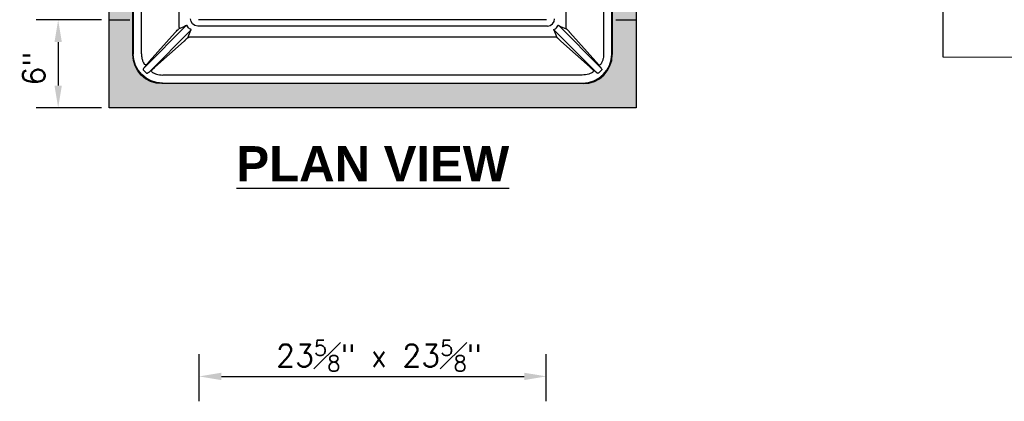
# Model space of a CAD drawing. Header units: feet. Extents: x 1489871 to 1489993, y 656800 to 656821.
# Tile 16 of 18: x 1489982.43 to 1489988.04, y 656814.2 to 656816.37. Entities that reach past the tile are written whole.
import ezdxf

# ---------------------------------------------------------------- set-up
doc = ezdxf.new("R2010")
doc.units = ezdxf.units.FT
doc.header["$MEASUREMENT"] = 0
for name, color, linetype in [('DETAIL-DIMS', 7, 'Continuous'), ('DETAIL-OTLN-HEAVY', 3, 'Continuous'), ('DETAILS', 4, 'Continuous'), ('P-HATCH', 247, 'Continuous'), ('text', 9, 'Continuous')]:
    doc.layers.add(name, color=color, linetype=linetype)
doc.styles.add('SOLID', font='arialbd.ttf')
doc.styles.get("Standard").update_dxf_attribs({"font": 'simplex.shx'})
doc.dimstyles.get("Standard").update_dxf_attribs({"dimtxt": 0.18, "dimasz": 0.18, "dimexe": 0.18, "dimexo": 0.0625, "dimgap": 0.09, "dimtad": 0, "dimtih": 1, "dimtoh": 1, "dimdec": 4, "dimzin": 0, "dimdsep": 46, "dimtxsty": 'Standard', "dimcen": 0.09, "dimadec": 0, "dimazin": 0, "dimtfac": 1, "dimtdec": 4, "dimtofl": 0, "dimtmove": 0, "dimatfit": 3, "dimfxl": 1, "dimtolj": 1, "dimtzin": 0, "dimarcsym": 0})

# ---------------------------------------------------------------- blocks, each defined once
blk = doc.blocks.new('*D394')
at = {"layer": 'DEFPOINTS', "color": 0, "linetype": 'Continuous', "transparency": 16777216}
for p in [(1489982.9416, 656816.3691), (1489982.6508, 656815.8691), (1489982.9416, 656815.8691)]:
    blk.add_point(p, dxfattribs=at)
at = {"layer": 'text', "color": 0, "linetype": 'Continuous', "lineweight": -2, "transparency": 16777216}
for p, q in [((1489982.8979, 656816.3691), (1489982.5248, 656816.3691)), ((1489982.6508, 656816.2431), (1489982.6508, 656815.9951)), ((1489982.8979, 656815.8691), (1489982.5248, 656815.8691))]:
    blk.add_line(p, q, dxfattribs=at)
at = {"layer": 'text', "color": 0, "linetype": 'Continuous', "transparency": 16777216}
for points in [[(1489982.6298, 656816.2431), (1489982.6718, 656816.2431), (1489982.6508, 656816.3691)], [(1489982.6298, 656815.9951), (1489982.6718, 656815.9951), (1489982.6508, 656815.8691)]]:
    blk.add_solid(points, dxfattribs=at)
at = {"layer": 'text', "color": 0, "linetype": 'Continuous', "transparency": 16777216, "insert": (1489982.5128, 656816.0916), "char_height": 0.126, "attachment_point": 5, "rotation": 90}
blk.add_mtext('\\A1;6"', dxfattribs=at)

msp = doc.modelspace()

# ---------------------------------------------------------------- hatches: boundary and pattern name
at = {"layer": 'P-HATCH'}
h = msp.add_hatch(dxfattribs=at)
h.set_pattern_fill('AR-CONC', color=256, scale=0.025)
h.set_pattern_definition([(50, (1489771.50896, 656793.34921), (0.17931505, -0.01568803), [0.01875, -0.20625]), (355, (1489771.50896, 656793.3492), (-0.03468783, 0.18804803), [0.015, -0.165]), (100.45144, (1489771.5239, 656793.3479), (0.14462721, 0.17236), [0.01593505, -0.17528553]), (46.1842, (1489771.50896, 656793.3992), (0.26681033, -0.04137982), [0.028125, -0.309375]), (96.63564, (1489771.5312, 656793.39576), (0.2336655, 0.24352965), [0.0239026, -0.26292844]), (351.18416, (1489771.50896, 656793.3992), (0.2336655, 0.24352965), [0.0225, -0.2475]), (21, (1489771.53396, 656793.38671), (0.14922676, -0.10065472), [0.01875, -0.20625]), (326, (1489771.53396, 656793.3867), (0.06082883, 0.18128751), [0.015, -0.165]), (71.451445, (1489771.5464, 656793.37832), (0.2100556, 0.08063279), [0.01593505, -0.17528553]), (37.5, (1489771.50896, 656793.34921), (0.003039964, 0.083223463), [0, -0.163, 0, -0.1675, 0, -0.165625]), (7.5, (1489771.50896, 656793.34921), (0.065767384, 0.098602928), [0, -0.0955, 0, -0.15925, 0, -0.063125]), (327.5, (1489771.45321, 656793.34921), (0.13345561, -0.005638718), [0, -0.0625, 0, -0.195, 0, -0.25875]), (317.5, (1489771.42821, 656793.34921), (0.14579654, 0.025026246), [0, -0.08125, 0, -0.1295, 0, -0.18375])])
edge = h.paths.add_edge_path(flags=16)
edge.add_arc((1489985.63898, 656818.56942), 0.16577, 359.9102, 450.0898)
edge.add_line((1489985.63872, 656818.73519), (1489983.24162, 656818.73519))
edge.add_arc((1489983.24136, 656818.56942), 0.16577, 89.9102, 180.0898)
edge.add_line((1489983.07559, 656818.56916), (1489983.07559, 656816.17206))
edge.add_arc((1489983.24136, 656816.1718), 0.16577, 179.9102, 270.0898)
edge.add_line((1489983.24162, 656816.00602), (1489985.63872, 656816.00602))
edge.add_arc((1489985.63898, 656816.1718), 0.16577, 269.9102, 360.0898)
edge.add_line((1489985.80475, 656816.17206), (1489985.80475, 656818.56916))
h.paths.add_polyline_path([(1489985.94165, 656818.86913), (1489985.94165, 656815.86913), (1489982.94165, 656815.86913), (1489982.94165, 656818.86913)])

# ---------------------------------------------------------------- linework, layer by layer
at = {"layer": 'DETAIL-DIMS', "linetype": 'Continuous'}
for p, q in [((1489983.454, 656814.19616), (1489983.454, 656814.46412)), ((1489985.4293, 656814.19616), (1489985.4293, 656814.46412)), ((1489983.58, 656814.33812), (1489985.3033, 656814.33812))]:
    msp.add_line(p, q, dxfattribs=at)
for points in [[(1489983.58, 656814.35912), (1489983.58, 656814.31712), (1489983.454, 656814.33812)], [(1489985.3033, 656814.35912), (1489985.3033, 656814.31712), (1489985.4293, 656814.33812)]]:
    msp.add_solid(points, dxfattribs=at)
at = {"layer": 'DETAIL-OTLN-HEAVY', "linetype": 'Continuous'}
msp.add_lwpolyline([(1489985.94165, 656818.86913), (1489985.94165, 656815.86913), (1489982.94165, 656815.86913), (1489982.94165, 656818.86913)], close=True, dxfattribs=at)
at = {"layer": 'DETAIL-OTLN-HEAVY', "linetype": 'Continuous', "flags": 128}
msp.add_lwpolyline([(1489990.30319, 656816.40584), (1489988.58706, 656816.40584), (1489988.30846, 656816.15578), (1489987.68845, 656816.15634), (1489987.68972, 656817.36417), (1489987.68845, 656818.57201), (1489988.30846, 656818.57257), (1489988.58706, 656818.32251), (1489990.7478, 656818.32251)], dxfattribs=at)
at = {"layer": 'DETAILS'}
for p, q in [((1489983.07559, 656816.17206), (1489983.07559, 656818.56916)), ((1489983.07848, 656818.56626), (1489983.07848, 656816.17495)), ((1489983.12473, 656816.17661), (1489983.12473, 656818.5646)), ((1489985.75561, 656818.5646), (1489985.75561, 656816.17661)), ((1489985.80186, 656816.17495), (1489985.80186, 656818.56626)), ((1489985.80475, 656818.56916), (1489985.80475, 656816.17206)), ((1489983.34015, 656816.32598), (1489983.34015, 656818.41523)), ((1489985.54019, 656818.41523), (1489985.54019, 656816.32598)), ((1489985.42979, 656816.37061), (1489983.45055, 656816.37061)), ((1489983.14185, 656816.09866), (1489983.38026, 656816.33707)), ((1489983.40663, 656816.3107), (1489983.16822, 656816.07229)), ((1489983.36142, 656816.32876), (1489983.33759, 656816.31905)), ((1489985.43537, 656816.33415), (1489983.44497, 656816.33415)), ((1489985.47371, 656816.3107), (1489985.71212, 656816.07229)), ((1489985.73849, 656816.09866), (1489985.50008, 656816.33707)), ((1489985.51892, 656816.32876), (1489985.54275, 656816.31905)), ((1489983.31727, 656816.29811), (1489983.16901, 656816.13209)), ((1489983.38862, 656816.26802), (1489983.39832, 656816.29186)), ((1489985.4848, 656816.27059), (1489983.39554, 656816.27059)), ((1489985.49172, 656816.26802), (1489985.48202, 656816.29186)), ((1489985.56307, 656816.29811), (1489985.71133, 656816.13209)), ((1489983.20165, 656816.09944), (1489983.36767, 656816.24771)), ((1489985.67869, 656816.09944), (1489985.51267, 656816.24771)), ((1489985.63416, 656816.05516), (1489983.24618, 656816.05516)), ((1489985.63872, 656816.00602), (1489983.24162, 656816.00602)), ((1489983.24451, 656816.00892), (1489985.63583, 656816.00892))]:
    msp.add_line(p, q, dxfattribs=at)
at = {"layer": 'DETAILS', "linetype": 'Continuous'}
for points in [[(1489982.94165, 656816.36913), (1489983.05874, 656816.36913)], [(1489985.82456, 656816.36913), (1489985.94164, 656816.36913)]]:
    msp.add_lwpolyline(points, dxfattribs=at)
at = {"layer": 'DETAILS', "extrusion": (0, 0, -1)}
for centre, major_axis, ratio, start_param, end_param in [((1489983.44579, 656816.37622), (-0.03004, -0.03004), 0.9808148, 5.5074723, 7.0588983), ((1489983.31696, 656816.29566), (0.02081, 0.0234), 0.0443259, 5.0794673, 6.1933716), ((1489983.32984, 656816.32598), (0.00393, -0.00965), 0.9886823, 5.0950663, 5.823494), ((1489983.51163, 656816.42739), (-0.17424, -0.10409), 0.0806961, 5.613294, 5.7979665), ((1489983.43842, 656816.36885), (-0.04513, -0.04513), 0.8160315, 6.021854, 6.5445166), ((1489983.49696, 656816.44207), (-0.10409, -0.17424), 0.0806961, 0.4852188, 0.6698913), ((1489983.36523, 656816.24739), (0.0234, 0.02081), 0.0443259, 0.0898137, 1.203718), ((1489983.39554, 656816.26027), (-0.00965, 0.00393), 0.9886823, 0.4596913, 1.188119), ((1489983.24289, 656816.17333), (-0.11875, -0.11875), 0.9924325, 5.5015852, 7.0647854), ((1489983.24562, 656816.17606), (-0.11853, -0.11853), 0.9943065, 5.5015852, 7.0647854), ((1489983.14746, 656816.09692), (-0.01236, -0.01236), 0.2979733, 0.6108048, 1.0589372), ((1489983.14794, 656816.12285), (0.00864, -0.00582), 0.8973789, 0.1514223, 2.0066891), ((1489983.19242, 656816.07838), (-0.00582, 0.00864), 0.8973789, 4.2764962, 6.1317631), ((1489983.16649, 656816.07789), (-0.01236, -0.01236), 0.2979733, 5.2242481, 5.6723805)]:
    msp.add_ellipse(centre, major_axis=major_axis, ratio=ratio, start_param=start_param, end_param=end_param, dxfattribs=at)
at = {"layer": 'DETAILS'}
for centre, major_axis, ratio, start_param, end_param in [((1489985.43455, 656816.37622), (0.03004, -0.03004), 0.9808148, 5.5074723, 7.0588983), ((1489985.38338, 656816.44207), (0.10409, -0.17424), 0.0806961, 0.4852188, 0.6698913), ((1489985.44192, 656816.36885), (0.04513, -0.04513), 0.8160315, 6.021854, 6.5445166), ((1489985.36871, 656816.42739), (0.17424, -0.10409), 0.0806961, 5.613294, 5.7979665), ((1489985.55051, 656816.32598), (-0.00393, -0.00965), 0.9886823, 5.0950663, 5.823494), ((1489985.56338, 656816.29566), (-0.02081, 0.0234), 0.0443259, 5.0794673, 6.1933716), ((1489985.4848, 656816.26027), (0.00965, 0.00393), 0.9886823, 0.4596913, 1.188119), ((1489985.51511, 656816.24739), (-0.0234, 0.02081), 0.0443259, 0.0898137, 1.203718), ((1489985.63472, 656816.17606), (0.11853, -0.11853), 0.9943065, 5.5015852, 7.0647854), ((1489985.63745, 656816.17333), (0.11875, -0.11875), 0.9924325, 5.5015852, 7.0647854), ((1489985.68792, 656816.07838), (0.00582, 0.00864), 0.8973789, 4.2764962, 6.1317631), ((1489985.7324, 656816.12285), (-0.00864, -0.00582), 0.8973789, 0.1514223, 2.0066891), ((1489985.73288, 656816.09692), (0.01236, -0.01236), 0.2979733, 0.6108048, 1.0589372), ((1489985.71385, 656816.07789), (0.01236, -0.01236), 0.2979733, 5.2242481, 5.6723805)]:
    msp.add_ellipse(centre, major_axis=major_axis, ratio=ratio, start_param=start_param, end_param=end_param, dxfattribs=at)
for points, knots in [([(1489983.32346, 656816.30492), (1489983.32244, 656816.30381), (1489983.3214, 656816.30269), (1489983.31934, 656816.30041), (1489983.3183, 656816.29926), (1489983.31727, 656816.29811)], [-0.28231765, -0.28231765, -0.28231765, -0.28231765, -0.14115883, -0.14115883, 0, 0, 0, 0]), ([(1489983.3853, 656816.33477), (1489983.3853, 656816.33535), (1489983.38526, 656816.33593), (1489983.38507, 656816.33715), (1489983.38488, 656816.33778), (1489983.38429, 656816.33869), (1489983.38388, 656816.33892), (1489983.38284, 656816.33889), (1489983.38221, 656816.33859), (1489983.38113, 656816.33782), (1489983.3807, 656816.33747), (1489983.38026, 656816.33707)], [-0.79369553, -0.79369553, -0.79369553, -0.79369553, -0.66961542, -0.66961542, -0.5021733, -0.5021733, -0.32009648, -0.32009648, -0.12311403, -0.12311403, 0, 0, 0, 0]), ([(1489983.40663, 656816.3107), (1489983.40694, 656816.31103), (1489983.40722, 656816.31136), (1489983.40793, 656816.31229), (1489983.40826, 656816.31287), (1489983.40852, 656816.31384), (1489983.40849, 656816.31425), (1489983.40803, 656816.31492), (1489983.40761, 656816.31518), (1489983.40661, 656816.31552), (1489983.40606, 656816.31562), (1489983.4051, 656816.31572), (1489983.40472, 656816.31574), (1489983.40433, 656816.31574)], [-0.79387075, -0.79387075, -0.79387075, -0.79387075, -0.69930294, -0.69930294, -0.52354781, -0.52354781, -0.36892893, -0.36892893, -0.21415399, -0.21415399, -0.08236692, -0.08236692, 0, 0, 0, 0]), ([(1489985.47371, 656816.3107), (1489985.4734, 656816.31103), (1489985.47312, 656816.31136), (1489985.47241, 656816.31229), (1489985.47208, 656816.31287), (1489985.47182, 656816.31384), (1489985.47185, 656816.31425), (1489985.47231, 656816.31492), (1489985.47273, 656816.31518), (1489985.47374, 656816.31552), (1489985.47428, 656816.31562), (1489985.47524, 656816.31572), (1489985.47562, 656816.31574), (1489985.47601, 656816.31574)], [-0.79387075, -0.79387075, -0.79387075, -0.79387075, -0.69930294, -0.69930294, -0.52354781, -0.52354781, -0.36892893, -0.36892893, -0.21415399, -0.21415399, -0.08236692, -0.08236692, 0, 0, 0, 0]), ([(1489985.49504, 656816.33477), (1489985.49504, 656816.33535), (1489985.49508, 656816.33593), (1489985.49527, 656816.33715), (1489985.49546, 656816.33778), (1489985.49605, 656816.33869), (1489985.49646, 656816.33892), (1489985.4975, 656816.33889), (1489985.49813, 656816.33859), (1489985.49921, 656816.33782), (1489985.49964, 656816.33747), (1489985.50008, 656816.33707)], [-0.79369553, -0.79369553, -0.79369553, -0.79369553, -0.66961542, -0.66961542, -0.5021733, -0.5021733, -0.32009648, -0.32009648, -0.12311403, -0.12311403, 0, 0, 0, 0]), ([(1489985.55689, 656816.30492), (1489985.55791, 656816.30381), (1489985.55894, 656816.30269), (1489985.561, 656816.30041), (1489985.56204, 656816.29926), (1489985.56307, 656816.29811)], [-0.28231765, -0.28231765, -0.28231765, -0.28231765, -0.14115883, -0.14115883, 0, 0, 0, 0]), ([(1489983.36767, 656816.24771), (1489983.36882, 656816.24874), (1489983.36997, 656816.24977), (1489983.37225, 656816.25184), (1489983.37338, 656816.25287), (1489983.37449, 656816.25389)], [-0.28231765, -0.28231765, -0.28231765, -0.28231765, -0.14115883, -0.14115883, 0, 0, 0, 0]), ([(1489985.51267, 656816.24771), (1489985.51152, 656816.24874), (1489985.51037, 656816.24977), (1489985.50809, 656816.25184), (1489985.50696, 656816.25287), (1489985.50585, 656816.25389)], [-0.28231765, -0.28231765, -0.28231765, -0.28231765, -0.14115883, -0.14115883, 0, 0, 0, 0]), ([(1489983.12473, 656816.17661), (1489983.12473, 656816.16771), (1489983.12571, 656816.15871), (1489983.12904, 656816.14378), (1489983.1309, 656816.13773), (1489983.13503, 656816.12724), (1489983.13715, 656816.1227), (1489983.13956, 656816.11828)], [-6.6887672, -6.6887672, -6.6887672, -6.6887672, -5.7475745, -5.7475745, -5.0855437, -5.0855437, -4.557026, -4.557026, -4.557026, -4.557026]), ([(1489985.75561, 656816.17661), (1489985.75561, 656816.16771), (1489985.75463, 656816.15871), (1489985.7513, 656816.14378), (1489985.74944, 656816.13773), (1489985.74531, 656816.12724), (1489985.74319, 656816.1227), (1489985.74078, 656816.11828)], [-6.6887672, -6.6887672, -6.6887672, -6.6887672, -5.7475745, -5.7475745, -5.0855437, -5.0855437, -4.557026, -4.557026, -4.557026, -4.557026]), ([(1489983.13522, 656816.08891), (1489983.13495, 656816.08824), (1489983.13472, 656816.08756), (1489983.13437, 656816.08594), (1489983.13439, 656816.08505), (1489983.13485, 656816.08448), (1489983.13489, 656816.08444), (1489983.13494, 656816.0844)], [-0.55855213, -0.55855213, -0.55855213, -0.55855213, -0.44328661, -0.44328661, -0.25886179, -0.25886179, -0.24305001, -0.24305001, -0.24305001, -0.24305001]), ([(1489983.13494, 656816.0844), (1489983.13755, 656816.08187), (1489983.14014, 656816.07931), (1489983.14649, 656816.07298), (1489983.15025, 656816.06919), (1489983.15397, 656816.06537)], [-0.82034667, -0.82034667, -0.82034667, -0.82034667, -0.48749243, -0.48749243, 0, 0, 0, 0]), ([(1489983.14185, 656816.09866), (1489983.14124, 656816.09799), (1489983.14061, 656816.09726), (1489983.13939, 656816.09572), (1489983.13878, 656816.0949), (1489983.13819, 656816.09408)], [-0.26850183, -0.26850183, -0.26850183, -0.26850183, -0.13425091, -0.13425091, 0, 0, 0, 0]), ([(1489983.15569, 656816.11593), (1489983.15534, 656816.1154), (1489983.15492, 656816.11481), (1489983.15285, 656816.11196), (1489983.15062, 656816.10913), (1489983.1461, 656816.10363), (1489983.14402, 656816.10116), (1489983.14185, 656816.09866)], [-0.88822233, -0.88822233, -0.88822233, -0.88822233, -0.75668589, -0.75668589, -0.3120063, -0.3120063, 0, 0, 0, 0]), ([(1489983.16901, 656816.13209), (1489983.16827, 656816.13126), (1489983.16752, 656816.13042), (1489983.16522, 656816.12779), (1489983.1637, 656816.12603), (1489983.16057, 656816.1223), (1489983.15902, 656816.12038), (1489983.15692, 656816.11766), (1489983.1562, 656816.11669), (1489983.15569, 656816.11593)], [-0.77875502, -0.77875502, -0.77875502, -0.77875502, -0.67691849, -0.67691849, -0.45870218, -0.45870218, -0.18932775, -0.18932775, 0, 0, 0, 0]), ([(1489983.16822, 656816.07229), (1489983.16961, 656816.07349), (1489983.17099, 656816.07466), (1489983.17561, 656816.07855), (1489983.17863, 656816.08101), (1489983.18287, 656816.08427), (1489983.18434, 656816.08535), (1489983.18549, 656816.08613)], [-0.8883868, -0.8883868, -0.8883868, -0.8883868, -0.71508163, -0.71508163, -0.28750113, -0.28750113, 0, 0, 0, 0]), ([(1489983.18549, 656816.08613), (1489983.18649, 656816.0868), (1489983.18786, 656816.08782), (1489983.19079, 656816.09014), (1489983.19233, 656816.0914), (1489983.19472, 656816.0934), (1489983.19551, 656816.09408), (1489983.19806, 656816.09627), (1489983.19988, 656816.09786), (1489983.20165, 656816.09944)], [-0.77870531, -0.77870531, -0.77870531, -0.77870531, -0.53001162, -0.53001162, -0.31883015, -0.31883015, -0.21749033, -0.21749033, 0, 0, 0, 0]), ([(1489985.69485, 656816.08613), (1489985.69385, 656816.0868), (1489985.69248, 656816.08782), (1489985.68955, 656816.09014), (1489985.68801, 656816.0914), (1489985.68563, 656816.0934), (1489985.68483, 656816.09408), (1489985.68228, 656816.09627), (1489985.68046, 656816.09786), (1489985.67869, 656816.09944)], [-0.77870531, -0.77870531, -0.77870531, -0.77870531, -0.53001162, -0.53001162, -0.31883015, -0.31883015, -0.21749033, -0.21749033, 0, 0, 0, 0]), ([(1489985.71212, 656816.07229), (1489985.71073, 656816.07349), (1489985.70935, 656816.07466), (1489985.70473, 656816.07855), (1489985.70171, 656816.08101), (1489985.69747, 656816.08427), (1489985.696, 656816.08535), (1489985.69485, 656816.08613)], [-0.8883868, -0.8883868, -0.8883868, -0.8883868, -0.71508163, -0.71508163, -0.28750113, -0.28750113, 0, 0, 0, 0]), ([(1489985.71133, 656816.13209), (1489985.71208, 656816.13126), (1489985.71282, 656816.13042), (1489985.71512, 656816.12779), (1489985.71664, 656816.12603), (1489985.71977, 656816.1223), (1489985.72132, 656816.12038), (1489985.72342, 656816.11766), (1489985.72414, 656816.11669), (1489985.72465, 656816.11593)], [-0.77875502, -0.77875502, -0.77875502, -0.77875502, -0.67691849, -0.67691849, -0.45870218, -0.45870218, -0.18932775, -0.18932775, 0, 0, 0, 0]), ([(1489985.72465, 656816.11593), (1489985.725, 656816.1154), (1489985.72542, 656816.11481), (1489985.72749, 656816.11196), (1489985.72972, 656816.10913), (1489985.73424, 656816.10363), (1489985.73633, 656816.10116), (1489985.73849, 656816.09866)], [-0.88822233, -0.88822233, -0.88822233, -0.88822233, -0.75668589, -0.75668589, -0.3120063, -0.3120063, 0, 0, 0, 0]), ([(1489985.7454, 656816.0844), (1489985.74279, 656816.08187), (1489985.74021, 656816.07931), (1489985.73385, 656816.07298), (1489985.73009, 656816.06919), (1489985.72637, 656816.06537)], [-0.82034667, -0.82034667, -0.82034667, -0.82034667, -0.48749243, -0.48749243, 0, 0, 0, 0]), ([(1489985.73849, 656816.09866), (1489985.73911, 656816.09799), (1489985.73973, 656816.09726), (1489985.74095, 656816.09572), (1489985.74156, 656816.0949), (1489985.74215, 656816.09408)], [-0.26850183, -0.26850183, -0.26850183, -0.26850183, -0.13425091, -0.13425091, 0, 0, 0, 0]), ([(1489985.74512, 656816.08891), (1489985.74539, 656816.08824), (1489985.74562, 656816.08756), (1489985.74598, 656816.08594), (1489985.74595, 656816.08505), (1489985.74549, 656816.08448), (1489985.74545, 656816.08444), (1489985.7454, 656816.0844)], [-0.55855213, -0.55855213, -0.55855213, -0.55855213, -0.44328661, -0.44328661, -0.25886179, -0.25886179, -0.24305001, -0.24305001, -0.24305001, -0.24305001]), ([(1489983.15397, 656816.06537), (1489983.1542, 656816.06512), (1489983.15453, 656816.06497), (1489983.15551, 656816.06482), (1489983.15623, 656816.06493), (1489983.15748, 656816.06528), (1489983.15798, 656816.06546), (1489983.15848, 656816.06566)], [-0.31550212, -0.31550212, -0.31550212, -0.31550212, -0.22194952, -0.22194952, -0.0853652, -0.0853652, 0, 0, 0, 0]), ([(1489983.16365, 656816.06863), (1489983.16456, 656816.06928), (1489983.16546, 656816.06996), (1489983.16699, 656816.07119), (1489983.16763, 656816.07174), (1489983.16822, 656816.07229)], [-0.26890223, -0.26890223, -0.26890223, -0.26890223, -0.11928666, -0.11928666, 0, 0, 0, 0]), ([(1489983.18785, 656816.06999), (1489983.18933, 656816.06919), (1489983.19082, 656816.06841), (1489983.19795, 656816.06491), (1489983.20373, 656816.06259), (1489983.22148, 656816.05704), (1489983.23392, 656816.05516), (1489983.24618, 656816.05516)], [-2.1312936, -2.1312936, -2.1312936, -2.1312936, -1.9540944, -1.9540944, -1.2953098, -1.2953098, 0, 0, 0, 0]), ([(1489985.69249, 656816.06999), (1489985.69101, 656816.06919), (1489985.68952, 656816.06841), (1489985.68239, 656816.06491), (1489985.67661, 656816.06259), (1489985.65886, 656816.05704), (1489985.64642, 656816.05516), (1489985.63416, 656816.05516)], [-2.1312936, -2.1312936, -2.1312936, -2.1312936, -1.9540944, -1.9540944, -1.2953098, -1.2953098, 0, 0, 0, 0]), ([(1489985.7167, 656816.06863), (1489985.71578, 656816.06928), (1489985.71488, 656816.06996), (1489985.71336, 656816.07119), (1489985.71271, 656816.07174), (1489985.71212, 656816.07229)], [-0.26890223, -0.26890223, -0.26890223, -0.26890223, -0.11928666, -0.11928666, 0, 0, 0, 0]), ([(1489985.72637, 656816.06537), (1489985.72614, 656816.06512), (1489985.72581, 656816.06497), (1489985.72483, 656816.06482), (1489985.72411, 656816.06493), (1489985.72286, 656816.06528), (1489985.72236, 656816.06546), (1489985.72186, 656816.06566)], [-0.31550212, -0.31550212, -0.31550212, -0.31550212, -0.22194952, -0.22194952, -0.0853652, -0.0853652, 0, 0, 0, 0])]:
    msp.add_open_spline(points, degree=3, knots=knots, dxfattribs=at)

# ---------------------------------------------------------------- texts
at = {"layer": 'text', "linetype": 'Continuous', "insert": (1489984.44165, 656815.64998), "char_height": 0.2, "attachment_point": 2, "style": 'SOLID'}
msp.add_mtext('{\\LPLAN VIEW}', dxfattribs=at)
at = {"layer": 'text', "linetype": 'Continuous', "insert": (1489984.47682, 656814.45659), "char_height": 0.126, "width": 1.6962335, "attachment_point": 5}
msp.add_mtext('\\A1;23{\\H0.7x;\\S5#8;}" x 23{\\H0.7x;\\S5#8;}"  ', dxfattribs=at)

# ---------------------------------------------------------------- dimensions: what is measured, and where the dimension line sits
at = {"layer": 'text', "linetype": 'Continuous'}
dim = msp.add_linear_dim(base=(1489982.65084, 656815.86913), p1=(1489982.94165, 656816.36913), p2=(1489982.94165, 656815.86913), angle=270, text='6"', dimstyle='Standard', override={"dimscale": 0.7, "dimtad": 1, "dimtih": 0, "dimtoh": 0}, dxfattribs=at)
dim.commit()
dim.dimension.update_dxf_attribs({"geometry": '*D394', "text_midpoint": (1489982.65084, 656816.09161), "dimtype": 161})

doc.saveas('drawing.dxf')
